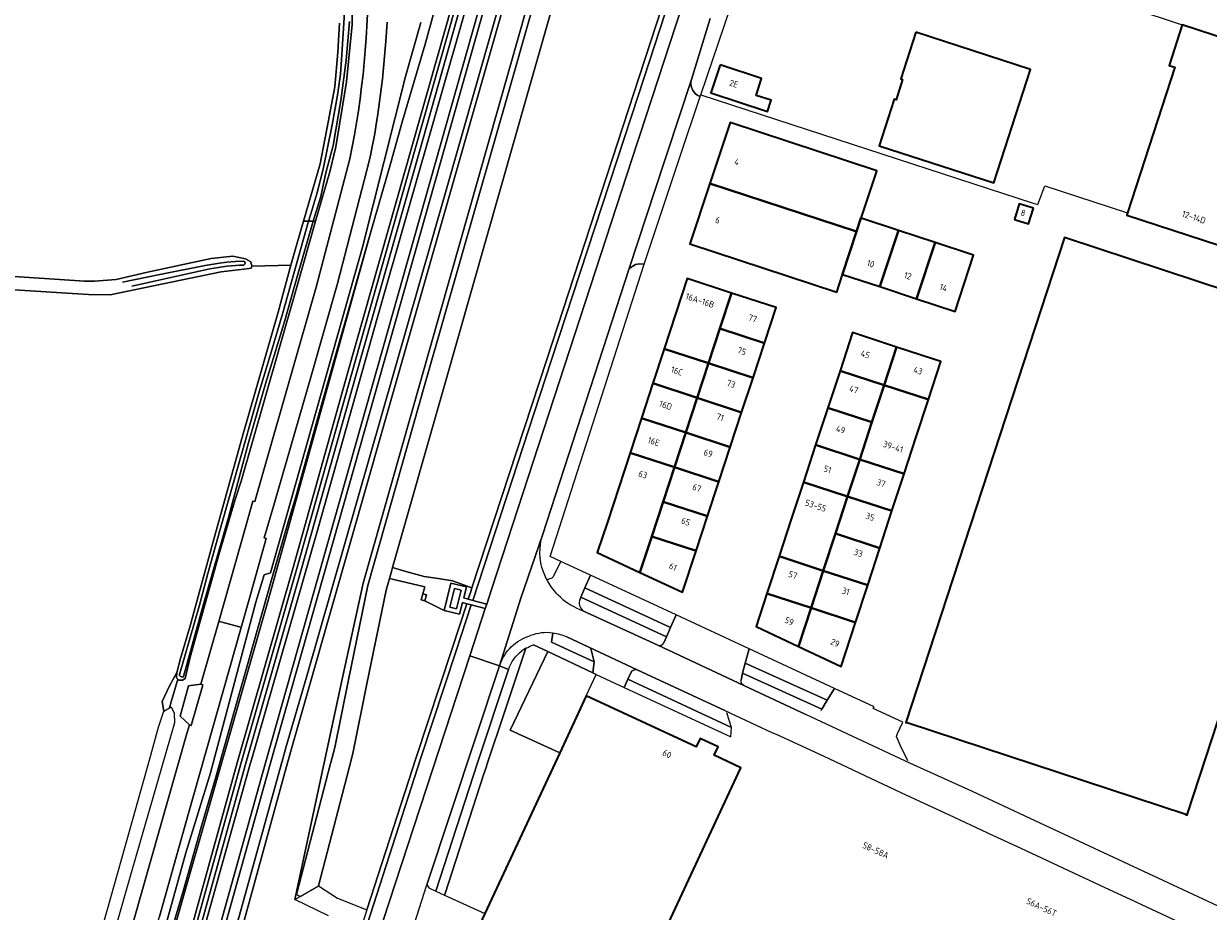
# Model space of a CAD drawing. Extents: x 150256 to 156914, y 461459 to 469481.
# Tile 89 of 256: x 152199 to 152449, y 464469 to 464656. Entities that reach past the tile are written whole.
import ezdxf
from ezdxf.enums import TextEntityAlignment as Align

# ---------------------------------------------------------------- set-up
doc = ezdxf.new("R2010")
doc.units = 0
doc.header["$LTSCALE"] = 0.75
for name, color, linetype, lineweight in [('B-RO-GR-BEPLANTING_CULTUUR_BOSPLANTSOEN-GV', 251, 'CONTINUOUS', 18), ('B-RO-GR-GRAS-GV', 251, 'CONTINUOUS', 13), ('B-RO-GR-GROENVOORZIENING-GV', 251, 'CONTINUOUS', 18), ('B-RO-IE-TERREINAFSCHEIDING_KUNSTMATIG_HEKWERK-G', 251, 'IE-TERREINAFSCHEIDING-KUNSTMATIG', 18), ('B-RO-OG-BEBOUWING-GV', 6, 'CONTINUOUS', 35), ('B-RO-OG-BEBOUWING-T18', 1, 'CONTINUOUS', 18), ('B-RO-OG-TERREIN_CULTUURSCHEIDING-GV', 251, 'CONTINUOUS', 18), ('B-RO-OG-WATER-GV', 251, 'CONTINUOUS', 18), ('B-RO-OG-WATER_SLOOT-GV', 251, 'CONTINUOUS', 18), ('B-RO-VH-VERHARDING_ASFALT-GV', 251, 'CONTINUOUS', 18), ('B-RO-VH-VERHARDING_BETONSTRAATSTEEN-GV', 251, 'CONTINUOUS', 18), ('B-RO-VH-VERHARDING_FUNDERING_ZAND-GV', 251, 'CONTINUOUS', 18), ('B-RO-VH-VERHARDING_GESLOTEN-GV', 251, 'CONTINUOUS', 18), ('B-RO-VH-VERHARDING_TEGEL-GV', 251, 'CONTINUOUS', 18)]:
    doc.layers.add(name, color=color, linetype=linetype, lineweight=lineweight)
doc.styles.add('NLCS-ISO-M200-T18', font='NLCS-ISO.ttf', dxfattribs={"height": 360})
doc.linetypes.add('IE-TERREINAFSCHEIDING-KUNSTMATIG', pattern='A,4,[82,NLCS.SHX,S=0.75,R=90,X=0,Y=0],4,-2', length=10)

msp = doc.modelspace()

# ---------------------------------------------------------------- linework, layer by layer
at = {"layer": 'B-RO-GR-BEPLANTING_CULTUUR_BOSPLANTSOEN-GV'}
for points in [[(152229.204, 464436.1), (152232.094, 464436.052), (152232.347, 464436.048), (152250.244, 464500), (152305.262, 464694.162), (152307.293, 464707.156), (152309.94, 464717.612), (152310.936, 464721.307), (152311.877, 464724.797), (152308.355, 464725.967), (152307.21, 464721.719), (152307.791, 464719.836), (152308.171, 464716.641), (152307.907, 464712.757), (152307.304, 464709.742), (152306.245, 464706.413), (152304.413, 464703.235), (152303.426, 464701.33), (152302.211, 464694.06), (152299.388, 464683.202), (152273.885, 464594.142), (152261.272, 464549.337), (152247.115, 464500.151), (152247.073, 464500)], [(152239.473, 464439.201), (152239.203, 464438.137), (152236.572, 464438.956), (152244.41, 464466.621), (152253.599, 464499.875), (152253.634, 464500), (152253.669, 464500.125), (152254.589, 464503.455), (152258.868, 464518.106), (152288.099, 464619.924), (152311.136, 464700.546), (152312.597, 464705.644), (152308.25, 464706.883), (152306.227, 464693.946), (152278.587, 464596.477), (152263.55, 464543.267), (152251.193, 464499.731), (152233.375, 464436.008), (152238.57, 464435.83), (152238.79, 464435.823), (152239.368, 464438.086), (152239.639, 464439.148)], [(152229.204, 464436.1), (152247.073, 464500), (152247.115, 464500.151), (152261.272, 464549.337), (152273.885, 464594.142), (152299.388, 464683.202), (152302.211, 464694.06), (152303.426, 464701.33), (152303.398, 464701.276), (152302.458, 464698.782), (152301.87, 464696.393), (152300.903, 464693.344), (152300.2, 464691.235), (152298.04, 464682.704), (152293.142, 464665.81), (152282.752, 464629.086), (152269.389, 464582.006), (152257.799, 464540.777), (152245.968, 464499.471), (152228.431, 464436.122), (152228.501, 464436.112), (152228.943, 464436.104)], [(152271.673, 464469.015), (152282.057, 464501.148), (152289.581, 464523.979), (152292.745, 464533.631), (152291.853, 464533.864), (152291.237, 464531.39), (152287.968, 464532.197), (152283.883, 464534.211), (152283.152, 464534.41), (152283.503, 464535.726), (152283.889, 464537.177), (152276.416, 464538.918), (152275.73, 464536.505), (152271.668, 464516.681), (152268.772, 464502.342), (152267.954, 464499.195), (152267.897, 464498.979), (152267.888, 464498.945), (152261.414, 464474.051), (152265.45, 464471.443)]]:
    msp.add_lwpolyline(points, close=True, dxfattribs=at)
for points in [[(152325.551, 464711.195), (152305.739, 464641.745), (152287.957, 464579.513), (152277.079, 464541.251), (152279.906, 464540.423), (152283.768, 464539.376), (152286.703, 464538.925), (152289.735, 464538.457), (152293.845, 464536.985), (152309.649, 464585.191), (152328.053, 464641.395), (152349.399, 464706.706)], [(152291.416, 464666.339), (152267.662, 464582.533), (152256.072, 464541.305), (152244.242, 464500), (152226.634, 464436.394)], [(152226.634, 464436.394), (152244.242, 464500), (152256.072, 464541.305), (152267.662, 464582.533), (152291.416, 464666.339)], [(152227.437, 464436.272), (152245.02, 464499.787), (152256.85, 464541.093), (152268.44, 464582.322), (152281.803, 464629.402), (152292.194, 464666.126)], [(152286.093, 464659.417), (152283.992, 464651.788), (152279.193, 464635.577), (152276.672, 464626.518), (152272.494, 464612.161), (152250.739, 464534.072), (152226.235, 464448.489)]]:
    msp.add_lwpolyline(points, dxfattribs=at)
at = {"layer": 'B-RO-GR-GRAS-GV'}
for points in [[(152193.87, 464602.943), (152211.999, 464601.726), (152214.079, 464601.713), (152218.655, 464602.048), (152225.275, 464603.634), (152238.775, 464606.505), (152243.35, 464606.993), (152246.013, 464606.436), (152247.148, 464605.782), (152247.353, 464604.906), (152255.61, 464605.066), (152256.84, 464609.555), (152258.262, 464614.399), (152261.804, 464626.462), (152263.449, 464635.264), (152264.91, 464642.738), (152265.538, 464650.056), (152265.834, 464656.206)], [(152214.587, 464461.101), (152219.72, 464479.361), (152225.807, 464500.908), (152227.656, 464507.566), (152228.779, 464510.957), (152228.407, 464512.988), (152229.933, 464516.268), (152231.497, 464519.09), (152232.275, 464522.06), (152234.3, 464528.921), (152239.287, 464547.251), (152245.402, 464569.027), (152252.907, 464595.196), (152255.61, 464605.066), (152247.353, 464604.906), (152247.216, 464604.467), (152245.63, 464604.247), (152240.839, 464603.659), (152226.253, 464600.66), (152217.433, 464598.823), (152212.875, 464598.903), (152196.047, 464599.962)]]:
    msp.add_lwpolyline(points, dxfattribs=at)
at = {"layer": 'B-RO-GR-GROENVOORZIENING-GV'}
for points in [[(152227.246, 464458.908), (152233.404, 464481.004), (152238.597, 464497.887), (152241.606, 464509.069), (152248.185, 464533.92), (152249.982, 464539.722), (152251.265, 464540.156), (152270.707, 464608.913), (152279.799, 464644.901), (152283.063, 464656.298)], [(152275.918, 464656.392), (152275.648, 464652.329)], [(152272.165, 464627.051), (152265.47, 464601.193), (152259.944, 464581.98), (152252.144, 464554.917), (152250.494, 464549.44), (152249.959, 464547.502), (152250.384, 464547.408), (152246.859, 464534.803), (152245.11, 464528.622), (152233.927, 464489.096), (152227.828, 464467.593)]]:
    msp.add_lwpolyline(points, dxfattribs=at)
msp.add_lwpolyline([(152275.648, 464652.329, -0.0350886), (152272.165, 464627.051)], format="xyb", dxfattribs=at)
at = {"layer": 'B-RO-IE-TERREINAFSCHEIDING_KUNSTMATIG_HEKWERK-G'}
for points in [[(152356.496, 464684.851), (152443.897, 464655.852)], [(152342.196, 464641.064), (152412.397, 464618.154), (152413.396, 464617.909), (152414.837, 464621.822), (152432.316, 464616.155)]]:
    msp.add_lwpolyline(points, dxfattribs=at)
at = {"layer": 'B-RO-OG-BEBOUWING-GV'}
for points in [[(152490.453, 464628.83), (152493.941, 464639.509), (152443.897, 464655.852), (152441.099, 464647.285), (152442.348, 464646.877), (152432.316, 464616.155), (152432.152, 464615.654), (152477.292, 464600.913), (152477.562, 464600.825), (152487.068, 464629.935)], [(152387.59, 464654.259), (152384.413, 464644.425), (152384.808, 464644.298), (152383.426, 464640.021), (152383.031, 464640.149), (152379.853, 464630.314), (152404.092, 464622.476), (152411.822, 464646.413)], [(152346.258, 464647.37), (152344.316, 464641.482), (152356.264, 464637.541), (152357.043, 464639.901), (152353.871, 464640.947), (152355.034, 464644.475)], [(152344.107, 464622.367), (152375.094, 464612.196), (152376.027, 464615.023), (152376.077, 464615.007), (152379.197, 464624.543), (152379.358, 464625.034), (152348.359, 464635.231)], [(152375.094, 464612.196), (152344.107, 464622.367), (152339.894, 464609.621), (152370.938, 464599.409), (152372.143, 464603.158), (152372.113, 464603.168)], [(152412.448, 464617.105), (152409.47, 464618.039), (152408.431, 464614.73), (152411.41, 464613.795)], [(152375.094, 464612.196), (152372.113, 464603.168), (152372.143, 464603.158), (152379.996, 464600.575), (152383.915, 464612.433), (152376.077, 464615.007), (152376.027, 464615.023)], [(152391.671, 464609.887), (152383.915, 464612.433), (152379.996, 464600.575), (152387.756, 464598.022)], [(152478.413, 464591.374), (152474.741, 464592.582), (152418.998, 464610.924), (152385.482, 464508.539), (152385.732, 464508.457), (152385.762, 464508.548), (152444.641, 464489.22), (152444.61, 464489.127), (152444.946, 464488.997), (152445.03, 464489.236), (152444.993, 464489.25)], [(152391.671, 464609.887), (152387.756, 464598.022), (152395.886, 464595.348), (152399.827, 464607.21), (152399.362, 464607.361)], [(152334.465, 464587.449), (152343.819, 464584.392), (152346.219, 464591.708), (152348.683, 464599.219), (152339.331, 464602.261), (152336.87, 464594.769)], [(152346.219, 464591.708), (152355.624, 464588.629), (152358.102, 464596.155), (152348.683, 464599.219)], [(152346.219, 464591.708), (152343.819, 464584.392), (152353.217, 464581.317), (152355.624, 464588.629)], [(152380.909, 464579.778), (152383.543, 464587.805), (152374.24, 464590.85), (152371.602, 464582.821)], [(152343.819, 464584.392), (152334.465, 464587.449), (152332.069, 464580.155), (152341.418, 464577.075)], [(152383.543, 464587.805), (152380.909, 464579.778), (152390.278, 464576.716), (152392.903, 464584.73), (152392.907, 464584.741), (152391.16, 464585.312)], [(152350.809, 464574.005), (152353.217, 464581.317), (152343.819, 464584.392), (152341.418, 464577.075)], [(152380.909, 464579.778), (152371.602, 464582.821), (152369.024, 464574.975), (152378.336, 464571.937)], [(152341.418, 464577.075), (152332.069, 464580.155), (152329.658, 464572.815), (152339.018, 464569.759)], [(152375.764, 464564.099), (152385.144, 464561.041), (152387.711, 464568.878), (152390.278, 464576.716), (152380.909, 464579.778), (152378.336, 464571.937)], [(152339.018, 464569.759), (152348.402, 464566.695), (152350.809, 464574.005), (152341.418, 464577.075)], [(152375.764, 464564.099), (152378.336, 464571.937), (152369.024, 464574.975), (152366.45, 464567.139)], [(152339.018, 464569.759), (152329.658, 464572.815), (152327.25, 464565.488), (152336.616, 464562.437)], [(152339.018, 464569.759), (152336.616, 464562.437), (152345.994, 464559.382), (152348.402, 464566.695)], [(152373.193, 464556.264), (152375.764, 464564.099), (152366.45, 464567.139), (152363.875, 464559.302)], [(152331.817, 464547.809), (152334.217, 464555.125), (152336.616, 464562.437), (152327.25, 464565.488), (152324.849, 464558.177), (152322.445, 464550.861), (152320.331, 464544.425), (152329.334, 464540.24)], [(152382.576, 464553.203), (152385.144, 464561.041), (152375.764, 464564.099), (152373.193, 464556.264)], [(152336.616, 464562.437), (152334.217, 464555.125), (152343.588, 464552.073), (152345.994, 464559.382)], [(152363.875, 464559.302), (152361.3, 464551.465), (152358.726, 464543.629), (152368.05, 464540.59), (152370.621, 464548.427), (152373.193, 464556.264)], [(152380.01, 464545.367), (152382.576, 464553.203), (152373.193, 464556.264), (152370.621, 464548.427)], [(152331.817, 464547.809), (152341.18, 464544.76), (152343.588, 464552.073), (152334.217, 464555.125)], [(152377.443, 464537.53), (152380.01, 464545.367), (152370.621, 464548.427), (152368.05, 464540.59)], [(152341.18, 464544.76), (152331.817, 464547.809), (152329.334, 464540.24), (152338.317, 464536.064)], [(152358.726, 464543.629), (152356.148, 464535.783), (152365.477, 464532.748), (152368.05, 464540.59)], [(152365.477, 464532.748), (152374.876, 464529.693), (152377.443, 464537.53), (152368.05, 464540.59)], [(152362.803, 464524.599), (152365.477, 464532.748), (152356.148, 464535.783), (152353.86, 464528.819)], [(152362.803, 464524.599), (152371.814, 464520.346), (152374.876, 464529.693), (152365.477, 464532.748)], [(152296.573, 464468.207), (152294.537, 464463.833), (152294.115, 464462.926), (152292.71, 464459.91), (152325.395, 464444.691), (152350.621, 464499.003), (152344.983, 464501.622), (152345.823, 464503.431), (152342.047, 464505.185), (152341.206, 464503.377), (152318.006, 464514.155), (152312.409, 464502.109), (152307.935, 464492.477), (152307.885, 464492.5)]]:
    msp.add_lwpolyline(points, close=True, dxfattribs=at)
at = {"layer": 'B-RO-OG-TERREIN_CULTUURSCHEIDING-GV'}
for points in [[(152404.684, 464840.071), (152401.025, 464832.083), (152397.099, 464828.227), (152393.03, 464824.607), (152390.945, 464820.952), (152388.595, 464816.031), (152385.202, 464808.144), (152381.49, 464798.993), (152376.07, 464784.323), (152369.808, 464764.939), (152364.346, 464748.33), (152350.364, 464706.442), (152329.003, 464641.084), (152310.599, 464584.88), (152294.028, 464534.334), (152296.958, 464533.559), (152298.032, 464536.839), (152328.775, 464630.824), (152329.33, 464632.52), (152362.697, 464734.526), (152367.232, 464748.391), (152379.365, 464785.484)], [(152321.692, 464712.249), (152301.892, 464642.842), (152283.995, 464580.205), (152271.841, 464537.456), (152267.765, 464517.561), (152264.872, 464503.236), (152264.063, 464500.125), (152264.03, 464500), (152263.997, 464499.875), (152256.816, 464472.261), (152257.526, 464471.802), (152261.414, 464474.051), (152267.888, 464498.945), (152267.897, 464498.979), (152267.954, 464499.195), (152268.772, 464502.342), (152271.668, 464516.681), (152275.73, 464536.505), (152276.416, 464538.918), (152276.846, 464540.43), (152277.079, 464541.251), (152287.957, 464579.513), (152305.739, 464641.745), (152325.551, 464711.195)], [(152349.399, 464706.706), (152328.053, 464641.395), (152309.649, 464585.191), (152293.845, 464536.985), (152293.579, 464536.173), (152293.06, 464534.59), (152294.028, 464534.334), (152310.599, 464584.88), (152329.003, 464641.084), (152350.364, 464706.442)], [(152342.076, 464640.706), (152342.196, 464641.064), (152348.49, 464659.47)], [(152344.194, 464657.147), (152340.201, 464644.32)], [(152226.235, 464448.489), (152250.739, 464534.072), (152272.494, 464612.161), (152271.572, 464608.995), (152268.452, 464598.089), (152265.032, 464586.049), (152261.311, 464572.878), (152256.712, 464556.481), (152256.63, 464556.19), (152255.071, 464551.124), (152251.53, 464538.668), (152246.669, 464521.503), (152243.669, 464511.073), (152240.587, 464500), (152239.775, 464496.999), (152236.64, 464486.468), (152232.9, 464473.14), (152228.076, 464456.719)], [(152330.203, 464605.287), (152329.268, 464605.414), (152328.36, 464605.268), (152327.048, 464604.395), (152308.727, 464548.107)], [(152311.079, 464539.449), (152312.586, 464542.554), (152310.353, 464543.599), (152330.203, 464605.287)], [(152266.933, 464441.766), (152267.227, 464442.666), (152293.391, 464522.65), (152296.649, 464532.609), (152293.714, 464533.377), (152290.537, 464523.685), (152283.08, 464501.06), (152267.061, 464451.491), (152263.156, 464439.674), (152266.772, 464441.364)], [(152334.95, 464526.614), (152316.864, 464534.974), (152316.699, 464534.58)], [(152317.297, 464532.149), (152333.076, 464524.863)], [(152310.929, 464527.44), (152310.68, 464525.488), (152319.667, 464521.332), (152319.01, 464523.89)], [(152318.505, 464524.47), (152313.906, 464526.61)], [(152334.39, 464525.381), (152334.95, 464526.614)], [(152286.225, 464472.94), (152288.056, 464472.102), (152288.164, 464472.435), (152296.311, 464497.477), (152296.897, 464499.239), (152296.939, 464499.363), (152297.019, 464499.6), (152300.805, 464510.97), (152305.253, 464524.206)], [(152288.056, 464472.102), (152296.573, 464468.207), (152307.885, 464492.5), (152307.935, 464492.477), (152312.409, 464502.109), (152301.921, 464506.943), (152309.854, 464523.521), (152306.841, 464524.938)], [(152305.253, 464524.206), (152300.805, 464510.97), (152297.019, 464499.6), (152296.939, 464499.363), (152296.897, 464499.239), (152296.311, 464497.477), (152288.164, 464472.435), (152288.056, 464472.102)], [(152301.559, 464519.723), (152295.043, 464500), (152286.225, 464472.94)], [(152327.453, 464519.17), (152326.755, 464517.683)], [(152347.234, 464511.102), (152328.78, 464519.666)], [(152367.596, 464511.115), (152367.74, 464511.355), (152351.031, 464518.983), (152350.698, 464517.51)], [(152326.755, 464517.683), (152348.694, 464507.479), (152347.715, 464510.556)], [(152351.247, 464516.39), (152364.394, 464510.265)]]:
    msp.add_lwpolyline(points, dxfattribs=at)
for points in [[(152340.201, 464644.32, 0.3919549), (152342.076, 464640.706)], [(152309.515, 464538.979, 0.3781454), (152310.087, 464538.791)], [(152316.699, 464534.58, 0.3438297), (152317.297, 464532.149)], [(152305.253, 464524.206, 0.025133), (152304.377, 464523.65)], [(152319.01, 464523.89, 0.1925353), (152318.505, 464524.47)], [(152333.076, 464524.863, 0.3973172), (152334.39, 464525.381)]]:
    msp.add_lwpolyline(points, format="xyb", dxfattribs=at)
for points in [[(152292.1, 464534.844), (152293.06, 464534.59), (152293.579, 464536.173), (152293.845, 464536.985), (152289.735, 464538.457), (152286.703, 464538.925), (152283.768, 464539.376), (152279.906, 464540.423), (152277.079, 464541.251), (152276.846, 464540.43), (152276.416, 464538.918), (152283.889, 464537.177), (152283.503, 464535.726), (152284.259, 464535.516), (152283.883, 464534.211), (152287.968, 464532.197), (152289.41, 464537.978), (152292.7, 464537.175)], [(152335.805, 464528.586), (152337.004, 464531.272), (152318.874, 464539.659), (152317.702, 464536.959)], [(152265.993, 464451.449), (152261.963, 464439.137), (152263.156, 464439.674), (152267.061, 464451.491), (152283.08, 464501.06), (152290.537, 464523.685), (152293.714, 464533.377), (152292.745, 464533.631), (152289.581, 464523.979), (152282.057, 464501.148), (152271.673, 464469.015)], [(152318.006, 464514.155), (152320.117, 464518.698), (152319.398, 464519.031), (152309.854, 464523.521), (152301.921, 464506.943), (152312.409, 464502.109)], [(152368.877, 464513.241), (152370.465, 464515.695), (152352.411, 464524.077), (152351.58, 464521.085)], [(152231.451, 464517.968), (152231.497, 464519.09), (152229.933, 464516.268), (152228.407, 464512.988), (152228.779, 464510.957), (152229.965, 464511.673), (152230.315, 464512.886), (152231.737, 464517.698)]]:
    msp.add_lwpolyline(points, close=True, dxfattribs=at)
at = {"layer": 'B-RO-OG-WATER-GV'}
for points in [[(152313.528, 464705.378), (152278.893, 464584.127), (152255.908, 464503.744), (152254.877, 464500), (152238.235, 464439.591)], [(152263.566, 464467.72), (152256.465, 464471.188), (152262.649, 464500), (152266.062, 464516.11), (152270.831, 464537.937), (152317.693, 464702.66)]]:
    msp.add_lwpolyline(points, dxfattribs=at)
at = {"layer": 'B-RO-OG-WATER_SLOOT-GV'}
for points in [[(152317.693, 464702.66), (152270.831, 464537.937), (152266.062, 464516.11), (152262.649, 464500), (152256.465, 464471.188), (152257.526, 464471.802), (152256.816, 464472.261), (152263.997, 464499.875), (152264.03, 464500), (152264.063, 464500.125), (152264.872, 464503.236), (152267.765, 464517.561), (152271.841, 464537.456), (152283.995, 464580.205), (152301.892, 464642.842), (152321.692, 464712.249)], [(152228.076, 464456.719), (152232.9, 464473.14), (152236.64, 464486.468), (152239.775, 464496.999), (152240.587, 464500), (152243.669, 464511.073), (152246.669, 464521.503), (152251.53, 464538.668), (152255.071, 464551.124), (152256.63, 464556.19), (152256.712, 464556.481), (152261.311, 464572.878), (152265.032, 464586.049), (152268.452, 464598.089), (152271.572, 464608.995), (152272.494, 464612.161), (152276.672, 464626.518), (152279.193, 464635.577), (152283.992, 464651.788), (152286.093, 464659.417)], [(152265.834, 464656.206), (152265.538, 464650.056), (152264.91, 464642.738), (152263.449, 464635.264), (152261.804, 464626.462), (152258.262, 464614.399), (152259.353, 464614.399), (152259.797, 464615.957), (152261.094, 464620.147), (152262.382, 464625.394), (152264.338, 464634.732), (152265.459, 464640.962), (152266.099, 464645.445), (152266.376, 464649.586), (152266.663, 464654.04), (152266.909, 464658.456)], [(152266.909, 464658.456), (152266.663, 464654.04), (152266.376, 464649.586), (152266.099, 464645.445), (152265.459, 464640.962), (152264.338, 464634.732), (152262.382, 464625.394), (152261.094, 464620.147), (152259.797, 464615.957), (152259.353, 464614.399), (152260.312, 464614.399), (152261.899, 464619.576), (152262.985, 464624.594), (152264.523, 464630.342), (152266.131, 464639.846), (152267.28, 464648.346), (152267.948, 464656.508)], [(152267.948, 464656.508), (152267.28, 464648.346), (152266.131, 464639.846), (152264.523, 464630.342), (152262.985, 464624.594), (152261.899, 464619.576), (152260.312, 464614.399), (152260.824, 464614.399), (152263.803, 464624.827), (152265.103, 464630.077), (152267.34, 464643.807), (152268.546, 464655.931), (152268.549, 464659.945)], [(152283.063, 464656.298), (152279.799, 464644.901), (152270.707, 464608.913), (152251.265, 464540.156), (152249.982, 464539.722), (152248.185, 464533.92), (152241.606, 464509.069), (152238.597, 464497.887), (152233.404, 464481.004), (152227.246, 464458.908)], [(152196.047, 464599.962), (152212.875, 464598.903), (152217.433, 464598.823), (152226.253, 464600.66), (152240.839, 464603.659), (152245.63, 464604.247), (152247.216, 464604.467), (152247.353, 464604.906), (152247.148, 464605.782), (152246.013, 464606.436), (152243.35, 464606.993), (152238.775, 464606.505), (152225.275, 464603.634), (152218.655, 464602.048), (152214.079, 464601.713), (152211.999, 464601.726), (152193.87, 464602.943)], [(152220.005, 464601.478), (152227.923, 464603.113), (152237.467, 464605.017), (152240.54, 464605.547), (152242.094, 464605.767), (152243.796, 464605.902), (152245.596, 464605.966)], [(152245.596, 464605.966), (152243.796, 464605.902), (152242.094, 464605.767), (152240.54, 464605.547), (152237.467, 464605.017), (152227.923, 464603.113), (152220.005, 464601.478)], [(152238.497, 464604.293), (152221.997, 464600.672)], [(152221.997, 464600.672), (152238.497, 464604.293)]]:
    msp.add_lwpolyline(points, dxfattribs=at)
for points in [[(152232.347, 464436.048), (152233.375, 464436.008), (152251.193, 464499.731), (152263.55, 464543.267), (152278.587, 464596.477), (152306.227, 464693.946), (152308.25, 464706.883), (152307.293, 464707.156), (152305.262, 464694.162), (152250.244, 464500)], [(152312.597, 464705.644), (152311.136, 464700.546), (152288.099, 464619.924), (152258.868, 464518.106), (152254.589, 464503.455), (152253.669, 464500.125), (152253.634, 464500), (152253.599, 464499.875), (152244.41, 464466.621), (152236.572, 464438.956), (152239.203, 464438.137), (152239.473, 464439.201), (152238.235, 464439.591), (152254.877, 464500), (152255.908, 464503.744), (152278.893, 464584.127), (152313.528, 464705.378)], [(152260.312, 464614.399), (152259.996, 464613.368), (152257.16, 464603.391), (152254.155, 464592.949), (152250.216, 464580.029), (152246.597, 464567.373), (152242.425, 464551.837), (152237.116, 464533.555), (152232.913, 464518.294), (152232.713, 464518.143), (152232.21, 464518.354), (152232.057, 464518.476), (152232.064, 464518.71), (152234.155, 464525.969), (152236.287, 464533.305), (152238.088, 464540.025), (152240.623, 464549.111), (152245.078, 464564.951), (152248.782, 464577.839), (152251.429, 464586.726), (152253.863, 464595.032), (152256.701, 464605.087), (152259.353, 464614.399), (152258.262, 464614.399), (152256.84, 464609.555), (152255.61, 464605.066), (152252.907, 464595.196), (152245.402, 464569.027), (152239.287, 464547.251), (152234.3, 464528.921), (152232.275, 464522.06), (152231.497, 464519.09), (152231.451, 464517.968), (152231.737, 464517.698), (152231.935, 464517.511), (152232.723, 464517.487), (152233.278, 464517.832), (152234.289, 464522.344), (152240.37, 464543.91), (152243.819, 464555.616), (152245.121, 464559.468), (152250.019, 464576.681), (152256.785, 464600.259), (152260.824, 464614.399)], [(152259.353, 464614.399), (152256.701, 464605.087), (152253.863, 464595.032), (152251.429, 464586.726), (152248.782, 464577.839), (152245.078, 464564.951), (152240.623, 464549.111), (152238.088, 464540.025), (152236.287, 464533.305), (152234.155, 464525.969), (152232.064, 464518.71), (152232.057, 464518.476), (152232.21, 464518.354), (152232.713, 464518.143), (152232.913, 464518.294), (152237.116, 464533.555), (152242.425, 464551.837), (152246.597, 464567.373), (152250.216, 464580.029), (152254.155, 464592.949), (152257.16, 464603.391), (152259.996, 464613.368), (152260.312, 464614.399)]]:
    msp.add_lwpolyline(points, close=True, dxfattribs=at)
for points in [[(152245.596, 464605.966, -0.7258005), (152245.674, 464605.129)], [(152245.674, 464605.129, 0.7258005), (152245.596, 464605.966)], [(152245.674, 464605.129, 0.0481567), (152238.497, 464604.293)], [(152238.497, 464604.293, -0.0481567), (152245.674, 464605.129)]]:
    msp.add_lwpolyline(points, format="xyb", dxfattribs=at)
at = {"layer": 'B-RO-VH-VERHARDING_ASFALT-GV'}
for points in [[(152362.697, 464734.526), (152329.33, 464632.52), (152328.775, 464630.824), (152298.032, 464536.839), (152296.958, 464533.559), (152296.66, 464532.644), (152296.649, 464532.609), (152293.391, 464522.65), (152299.684, 464520.542), (152304.198, 464534.823), (152308.727, 464548.107), (152327.048, 464604.395), (152334.461, 464626.849), (152335.088, 464628.758), (152340.201, 464644.32), (152344.194, 464657.147)], [(152275.648, 464652.329), (152275.918, 464656.392)], [(152268.046, 464627.575), (152260.92, 464600.485)], [(152265.47, 464601.193), (152272.165, 464627.051)], [(152259.944, 464581.98), (152265.47, 464601.193)], [(152260.92, 464600.485), (152250.067, 464562.572)], [(152252.144, 464554.917), (152259.944, 464581.98)], [(152250.067, 464562.572), (152247.976, 464555.205)], [(152247.574, 464555.299), (152246.107, 464549.995)], [(152247.976, 464555.205), (152247.574, 464555.299)], [(152250.494, 464549.44), (152252.144, 464554.917)], [(152246.107, 464549.995), (152240.385, 464529.899)], [(152249.959, 464547.502), (152250.494, 464549.44)], [(152246.859, 464534.803), (152250.384, 464547.408)], [(152250.384, 464547.408), (152249.959, 464547.502)], [(152308.727, 464548.107), (152304.198, 464534.823)], [(152309.515, 464538.979), (152308.937, 464540.36)], [(152245.11, 464528.622), (152246.859, 464534.803)], [(152304.198, 464534.823), (152299.684, 464520.542)], [(152605.479, 464398.158), (152573.085, 464413.169), (152501.595, 464446.421), (152481.883, 464455.631), (152466.151, 464462.963), (152443.013, 464473.69), (152411.766, 464488.275), (152399.556, 464493.959), (152386.35, 464499.987), (152364.394, 464510.265), (152351.247, 464516.39), (152333.076, 464524.863), (152317.297, 464532.149)], [(152240.385, 464529.899), (152240.769, 464529.795)], [(152240.769, 464529.795), (152244.722, 464528.727)], [(152244.722, 464528.727), (152245.11, 464528.622)], [(152313.906, 464526.61), (152318.505, 464524.47), (152328.78, 464519.666), (152347.234, 464511.102), (152357.196, 464506.471), (152358.103, 464506.068), (152368.015, 464501.497), (152385.659, 464493.239), (152394.657, 464489.035), (152403.825, 464484.766), (152409.759, 464482.027), (152427.567, 464473.72), (152432.877, 464471.222), (152435.246, 464470.152), (152446.016, 464465.148)], [(152277.527, 464453.357), (152281.717, 464466.085), (152284.345, 464474.307), (152299.684, 464520.542), (152293.391, 464522.65), (152267.227, 464442.666), (152266.933, 464441.766), (152264.351, 464433.874), (152264.31, 464433.748), (152241.482, 464363.785), (152218.422, 464293.111), (152215.095, 464283.064)]]:
    msp.add_lwpolyline(points, dxfattribs=at)
for points in [[(152271.923, 464668.418, -0.0543308), (152268.046, 464627.575)], [(152272.165, 464627.051, 0.0350886), (152275.648, 464652.329)], [(152308.937, 464540.36, -0.1590279), (152308.727, 464548.107)], [(152312.54, 464534.981, -0.0830561), (152309.515, 464538.979)], [(152299.684, 464520.542, -0.2462543), (152306.203, 464526.9)], [(152310.929, 464527.44, -0.0759145), (152313.906, 464526.61)]]:
    msp.add_lwpolyline(points, format="xyb", dxfattribs=at)
msp.add_lwpolyline([(152236.609, 464516.639), (152237.006, 464516.526), (152236.919, 464516.218), (152234.545, 464507.927), (152234.152, 464508.038), (152233.649, 464506.221), (152216.679, 464446.516), (152217.09, 464446.397), (152221.127, 464445.23), (152221.499, 464445.122), (152227.828, 464467.593), (152233.927, 464489.096), (152245.11, 464528.622), (152244.722, 464528.727), (152240.769, 464529.795), (152240.385, 464529.899)], close=True, dxfattribs=at)
at = {"layer": 'B-RO-VH-VERHARDING_BETONSTRAATSTEEN-GV'}
for points in [[(152340.201, 464644.32), (152335.088, 464628.758), (152334.461, 464626.849), (152327.048, 464604.395)], [(152327.048, 464604.395), (152328.36, 464605.268), (152329.268, 464605.414), (152330.203, 464605.287), (152337.776, 464627.878), (152342.076, 464640.706)], [(152316.699, 464534.58), (152316.864, 464534.974), (152317.702, 464536.959), (152318.874, 464539.659), (152312.586, 464542.554), (152311.079, 464539.449)], [(152310.506, 464538.937), (152310.087, 464538.791)], [(152350.698, 464517.51), (152351.031, 464518.983), (152351.58, 464521.085), (152352.411, 464524.077), (152337.004, 464531.272), (152335.805, 464528.586), (152334.95, 464526.614), (152334.39, 464525.381)], [(152328.78, 464519.666), (152318.505, 464524.47)], [(152319.01, 464523.89), (152319.667, 464521.332), (152319.398, 464519.031)], [(152333.076, 464524.863), (152351.247, 464516.39)], [(152319.398, 464519.031), (152320.117, 464518.698), (152326.022, 464515.961), (152326.755, 464517.683), (152327.453, 464519.17)], [(152385.886, 464500.484), (152384.355, 464503.591), (152383.514, 464505.625), (152383.773, 464506.23), (152384.892, 464508.592), (152378.628, 464511.506), (152378.781, 464511.834), (152370.465, 464515.695), (152368.877, 464513.241), (152367.74, 464511.355)]]:
    msp.add_lwpolyline(points, dxfattribs=at)
for points in [[(152342.076, 464640.706, -0.3919549), (152340.201, 464644.32)], [(152311.079, 464539.449, -0.1999382), (152310.506, 464538.937)], [(152312.54, 464534.981, 0.0912918), (152317.297, 464532.149)], [(152327.453, 464519.17, -0.4072201), (152328.78, 464519.666)], [(152351.247, 464516.39, -0.3298611), (152350.698, 464517.51)]]:
    msp.add_lwpolyline(points, format="xyb", dxfattribs=at)
at = {"layer": 'B-RO-VH-VERHARDING_FUNDERING_ZAND-GV'}
for points in [[(152292.194, 464666.126), (152281.803, 464629.402), (152268.44, 464582.322), (152256.85, 464541.093), (152245.02, 464499.787), (152227.437, 464436.272)], [(152228.431, 464436.122), (152245.968, 464499.471), (152257.799, 464540.777), (152269.389, 464582.006), (152282.752, 464629.086), (152293.142, 464665.81)]]:
    msp.add_lwpolyline(points, dxfattribs=at)
at = {"layer": 'B-RO-VH-VERHARDING_GESLOTEN-GV'}
msp.add_lwpolyline([(152268.046, 464627.575, 0.0543308), (152271.923, 464668.418)], format="xyb", dxfattribs=at)
for points in [[(152268.549, 464659.945), (152268.546, 464655.931), (152267.34, 464643.807), (152265.103, 464630.077), (152263.803, 464624.827), (152260.824, 464614.399), (152256.785, 464600.259), (152250.019, 464576.681), (152245.121, 464559.468), (152243.819, 464555.616), (152240.37, 464543.91), (152234.289, 464522.344), (152233.278, 464517.832), (152232.723, 464517.487), (152231.935, 464517.511), (152231.737, 464517.698), (152230.315, 464512.886), (152229.965, 464511.673), (152230.28, 464511.864), (152230.969, 464510.55), (152231.029, 464508.495), (152221.878, 464476.817), (152210.87, 464438.417)], [(152210.05, 464436.572), (152211.322, 464436.572), (152213.824, 464436.734), (152215.053, 464440.796), (152216.679, 464446.516), (152233.649, 464506.221), (152234.152, 464508.038), (152232.18, 464509.891), (152233.991, 464516.313), (152236.609, 464516.639), (152240.385, 464529.899), (152246.107, 464549.995), (152247.574, 464555.299), (152247.976, 464555.205), (152250.067, 464562.572), (152260.92, 464600.485), (152268.046, 464627.575)]]:
    msp.add_lwpolyline(points, dxfattribs=at)
msp.add_lwpolyline([(152291.558, 464536.47), (152290.163, 464536.825), (152289.161, 464532.897), (152290.558, 464532.541)], close=True, dxfattribs=at)
at = {"layer": 'B-RO-VH-VERHARDING_TEGEL-GV'}
for points in [[(152283.883, 464534.211), (152284.259, 464535.516), (152283.503, 464535.726), (152283.152, 464534.41)], [(152293.714, 464533.377), (152296.649, 464532.609), (152296.66, 464532.644), (152296.958, 464533.559), (152294.028, 464534.334), (152293.06, 464534.59), (152292.1, 464534.844), (152292.7, 464537.175), (152289.41, 464537.978), (152287.968, 464532.197), (152291.237, 464531.39), (152291.853, 464533.864), (152292.745, 464533.631)], [(152291.558, 464536.47), (152290.558, 464532.541), (152289.161, 464532.897), (152290.163, 464536.825)], [(152317.702, 464536.959), (152316.864, 464534.974), (152334.95, 464526.614), (152335.805, 464528.586)], [(152368.877, 464513.241), (152351.58, 464521.085), (152351.031, 464518.983), (152367.74, 464511.355)], [(152284.345, 464474.307), (152284.751, 464473.614), (152286.225, 464472.94), (152295.043, 464500), (152301.559, 464519.723), (152299.684, 464520.542)], [(152236.919, 464516.218), (152237.006, 464516.526), (152236.609, 464516.639), (152233.991, 464516.313), (152232.18, 464509.891), (152234.152, 464508.038), (152234.545, 464507.927)], [(152348.694, 464507.479), (152326.755, 464517.683), (152326.022, 464515.961), (152348.559, 464505.515)]]:
    msp.add_lwpolyline(points, close=True, dxfattribs=at)
for points in [[(152310.929, 464527.44, 0.1176583), (152306.203, 464526.9)], [(152301.559, 464519.723, -0.1543328), (152304.377, 464523.65)], [(152305.253, 464524.206, -0.0424992), (152306.841, 464524.938)]]:
    msp.add_lwpolyline(points, format="xyb", dxfattribs=at)
for points in [[(152319.667, 464521.332), (152310.68, 464525.488), (152310.929, 464527.44)], [(152306.841, 464524.938), (152309.854, 464523.521), (152319.398, 464519.031), (152319.667, 464521.332)], [(152299.684, 464520.542), (152301.559, 464519.723)]]:
    msp.add_lwpolyline(points, dxfattribs=at)

# ---------------------------------------------------------------- texts
at = {"layer": 'B-RO-OG-BEBOUWING-T18', "style": 'NLCS-ISO-M200-T18'}
for s, rotation, p in [('2E', 341.8, (152349.165, 464643.412)), ('4', 341.7, (152349.817, 464626.895)), ('8', 342.6, (152410.27, 464616.13)), ('12-14D', 341.9, (152446.348, 464615.226)), ('6', 341.7, (152345.751, 464614.595)), ('10', 341.8, (152378.083, 464605.415)), ('12', 341.8, (152385.916, 464602.838)), ('14', 341.8, (152393.459, 464600.357)), ('16A-16B', 341.8, (152342.022, 464597.637)), ('77', 341.8, (152353.135, 464593.86)), ('75', 341.8, (152350.86, 464586.949)), ('45', 341.8, (152376.943, 464586.262)), ('16C', 341.8, (152337.136, 464582.764)), ('43', 341.9, (152388.074, 464582.836)), ('73', 341.8, (152348.588, 464580.05)), ('47', 341.8, (152374.514, 464578.869)), ('16D', 341.8, (152334.761, 464575.534)), ('71', 341.8, (152346.264, 464572.992)), ('49', 341.8, (152371.727, 464570.386)), ('16E', 341.8, (152332.241, 464567.864)), ('39-41', 341.9, (152382.807, 464566.757)), ('69', 341.8, (152343.764, 464565.4)), ('63', 341.8, (152329.953, 464560.898)), ('51', 341.8, (152368.97, 464561.994)), ('67', 341.8, (152341.351, 464558.069)), ('37', 341.9, (152380.295, 464559.087)), ('53-55', 341.8, (152366.452, 464554.33)), ('65', 341.8, (152339.006, 464550.946)), ('35', 341.9, (152377.966, 464551.978)), ('33', 341.9, (152375.465, 464544.342)), ('61', 335, (152336.308, 464541.409)), ('57', 341.8, (152361.642, 464539.69)), ('31', 341.9, (152372.811, 464536.239)), ('59', 334.7, (152360.877, 464529.931)), ('29', 334.7, (152370.558, 464525.362)), ('60', 334.8, (152335.038, 464501.899)), ('58-58A', 335.6, (152379.146, 464481.564)), ('56A-56T', 334.9, (152414.176, 464469.547))]:
    msp.add_text(s, height=1.35, rotation=rotation, dxfattribs=at).set_placement(p, align=Align.MIDDLE)

doc.saveas('drawing.dxf')
